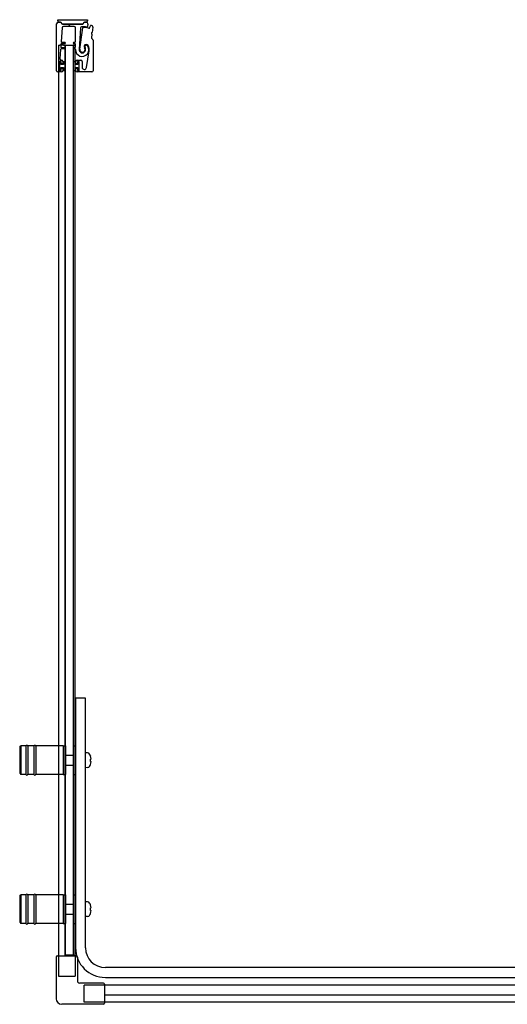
# Model space of a CAD drawing. Header units: millimetres. Extents: x 1750.04 to 1751.05, y 936.35 to 937.15.
# Tile 1 of 2: x 1750.04 to 1750.44, y 936.36 to 937.15. Entities that reach past the tile are written whole.
import ezdxf

# ---------------------------------------------------------------- set-up
doc = ezdxf.new("R2010")
doc.units = ezdxf.units.MM
doc.layers.add('SANINDUSA', color=3, linetype='CONTINUOUS')

msp = doc.modelspace()

# ---------------------------------------------------------------- linework, layer by layer
at = {"layer": 'SANINDUSA'}
for p, q in [((1750.07243, 937.10816), (1750.07243, 937.14591)), ((1750.07343, 937.14924), (1750.09736, 937.14924)), ((1750.07343, 937.14824), (1750.07343, 937.14924)), ((1750.07368, 937.14716), (1750.07515, 937.14716)), ((1750.07515, 937.14724), (1750.07443, 937.14724)), ((1750.07585, 937.14687), (1750.07675, 937.14596)), ((1750.07701, 937.14595), (1750.0761, 937.14685)), ((1750.07746, 937.14567), (1750.08167, 937.14567)), ((1750.09305, 937.14576), (1750.07747, 937.14576)), ((1750.08656, 937.14366), (1750.07788, 937.14366)), ((1750.08185, 937.14559), (1750.08233, 937.14511)), ((1750.08304, 937.14511), (1750.08352, 937.14559)), ((1750.08369, 937.14567), (1750.09305, 937.14567)), ((1750.09442, 937.14684), (1750.09351, 937.14595)), ((1750.09375, 937.14596), (1750.09467, 937.14687)), ((1750.09538, 937.14717), (1750.09537, 937.14717)), ((1750.09537, 937.14717), (1750.09637, 937.14717)), ((1750.09636, 937.14724), (1750.09538, 937.14724)), ((1750.0976, 937.14566), (1750.09717, 937.14367)), ((1750.09736, 937.14924), (1750.09736, 937.14824)), ((1750.09925, 937.14311), (1750.09963, 937.14436)), ((1750.10164, 937.14333), (1750.10103, 937.13902)), ((1750.07688, 937.14273), (1750.07609, 937.13164)), ((1750.08756, 937.1316), (1750.08756, 937.14266)), ((1750.09153, 937.14264), (1750.09062, 937.12525)), ((1750.09114, 937.12542), (1750.09367, 937.14264)), ((1750.10082, 937.13754), (1750.10042, 937.13468)), ((1750.10049, 937.13813), (1750.10076, 937.13776)), ((1750.10091, 937.13882), (1750.10055, 937.13855)), ((1750.0739, 937.12863), (1750.0739, 936.39502)), ((1750.0739, 937.12863), (1750.0749, 937.12863)), ((1750.0781, 937.12863), (1750.0749, 937.12863)), ((1750.07594, 937.12944), (1750.07579, 937.12744)), ((1750.07898, 937.1299), (1750.07643, 937.1299)), ((1750.07659, 937.1311), (1750.07898, 937.1311)), ((1750.0781, 937.12863), (1750.0791, 937.12863)), ((1750.0794, 937.12863), (1750.0791, 937.12863)), ((1750.0794, 937.12863), (1750.08596, 937.12863)), ((1750.0794, 936.39563), (1750.0794, 937.12863)), ((1750.07968, 936.39563), (1750.07968, 937.12863)), ((1750.07968, 937.12863), (1750.08568, 937.12863)), ((1750.08568, 937.12863), (1750.08568, 936.39563)), ((1750.0863, 937.12863), (1750.08596, 937.12863)), ((1750.08596, 936.39563), (1750.08596, 937.12863)), ((1750.0863, 937.12863), (1750.0868, 937.12863)), ((1750.08638, 937.1311), (1750.08706, 937.1311)), ((1750.08706, 937.1299), (1750.08638, 937.1299)), ((1750.08715, 937.12863), (1750.0868, 937.12863)), ((1750.08715, 937.12863), (1750.08745, 937.12863)), ((1750.08745, 936.39563), (1750.08745, 937.12863)), ((1750.08756, 937.1274), (1750.08756, 937.1294)), ((1750.10056, 937.13426), (1750.10147, 937.13336)), ((1750.10176, 937.13265), (1750.10176, 937.10816)), ((1750.07564, 937.12524), (1750.07511, 937.11773)), ((1750.07898, 937.1257), (1750.07614, 937.1257)), ((1750.07629, 937.1269), (1750.07898, 937.1269)), ((1750.08638, 937.1269), (1750.08706, 937.1269)), ((1750.08707, 937.1257), (1750.08638, 937.1257)), ((1750.09657, 937.11071), (1750.0987, 937.12416)), ((1750.07473, 937.11536), (1750.07473, 937.10846)), ((1750.07588, 937.11541), (1750.07488, 937.11541)), ((1750.07488, 937.11541), (1750.07488, 937.10841)), ((1750.07573, 937.11566), (1750.07503, 937.11566)), ((1750.07588, 937.11316), (1750.07588, 937.11541)), ((1750.07788, 937.11316), (1750.07588, 937.11316)), ((1750.07603, 937.11386), (1750.07603, 937.11536)), ((1750.0761, 937.11666), (1750.07643, 937.11666)), ((1750.07713, 937.11356), (1750.07633, 937.11356)), ((1750.07743, 937.11566), (1750.07743, 937.11386)), ((1750.07968, 937.11541), (1750.07788, 937.11541)), ((1750.07788, 937.11541), (1750.07788, 937.11316)), ((1750.07968, 937.10841), (1750.07968, 937.11541)), ((1750.08568, 937.11541), (1750.08568, 937.10841)), ((1750.08748, 937.11541), (1750.08568, 937.11541)), ((1750.08748, 937.11316), (1750.08748, 937.11541)), ((1750.08948, 937.11316), (1750.08748, 937.11316)), ((1750.08793, 937.11386), (1750.08793, 937.11566)), ((1750.08903, 937.11356), (1750.08823, 937.11356)), ((1750.08893, 937.11666), (1750.09193, 937.11666)), ((1750.08933, 937.11536), (1750.08933, 937.11386)), ((1750.09048, 937.11541), (1750.08948, 937.11541)), ((1750.08948, 937.11541), (1750.08948, 937.11316)), ((1750.09033, 937.11566), (1750.08963, 937.11566)), ((1750.09048, 937.10841), (1750.09048, 937.11541)), ((1750.09063, 937.10846), (1750.09063, 937.11536)), ((1750.09293, 937.11566), (1750.09293, 937.11099)), ((1750.07643, 937.10716), (1750.07343, 937.10716)), ((1750.07488, 937.10841), (1750.07588, 937.10841)), ((1750.07503, 937.10816), (1750.07573, 937.10816)), ((1750.07588, 937.11066), (1750.07788, 937.11066)), ((1750.07588, 937.10841), (1750.07588, 937.11066)), ((1750.07603, 937.10846), (1750.07603, 937.10996)), ((1750.07633, 937.11026), (1750.07713, 937.11026)), ((1750.07743, 937.10996), (1750.07743, 937.10816)), ((1750.07788, 937.11066), (1750.07788, 937.10841)), ((1750.07788, 937.10841), (1750.07968, 937.10841)), ((1750.08568, 937.10841), (1750.08748, 937.10841)), ((1750.08748, 937.10841), (1750.08748, 937.11066)), ((1750.08748, 937.11066), (1750.08948, 937.11066)), ((1750.08793, 937.10816), (1750.08793, 937.10996)), ((1750.08823, 937.11026), (1750.08903, 937.11026)), ((1750.10076, 937.10716), (1750.08893, 937.10716)), ((1750.08933, 937.10996), (1750.08933, 937.10846)), ((1750.08948, 937.11066), (1750.08948, 937.10841)), ((1750.08948, 937.10841), (1750.09048, 937.10841)), ((1750.08963, 937.10816), (1750.09033, 937.10816)), ((1750.08768, 936.60263), (1750.08768, 936.40163)), ((1750.09568, 936.60263), (1750.08768, 936.60263)), ((1750.09568, 936.40163), (1750.09568, 936.60263)), ((1750.04268, 936.56313), (1750.04368, 936.56413)), ((1750.04368, 936.56413), (1750.04368, 936.54113)), ((1750.04768, 936.56413), (1750.04368, 936.56413)), ((1750.04768, 936.56413), (1750.04768, 936.54113)), ((1750.04918, 936.56413), (1750.04918, 936.54113)), ((1750.05418, 936.56413), (1750.04918, 936.56413)), ((1750.05418, 936.56413), (1750.05418, 936.54113)), ((1750.05568, 936.56413), (1750.05568, 936.54113)), ((1750.07768, 936.56413), (1750.05568, 936.56413)), ((1750.07768, 936.56413), (1750.07768, 936.54113)), ((1750.07768, 936.56413), (1750.07768, 936.54113)), ((1750.07768, 936.56413), (1750.07968, 936.56413)), ((1750.07968, 936.56413), (1750.07968, 936.54113)), ((1750.08568, 936.56413), (1750.08568, 936.54113)), ((1750.08568, 936.56413), (1750.08768, 936.56413)), ((1750.04268, 936.56313), (1750.04268, 936.54213)), ((1750.07998, 936.55663), (1750.08568, 936.55663)), ((1750.09731, 936.55857), (1750.09568, 936.55863)), ((1750.09967, 936.55608), (1750.09963, 936.55605)), ((1750.07998, 936.54863), (1750.08568, 936.54863)), ((1750.10018, 936.55363), (1750.09963, 936.55363)), ((1750.09963, 936.55163), (1750.10018, 936.55163)), ((1750.09963, 936.54921), (1750.09967, 936.54918)), ((1750.04268, 936.54213), (1750.04368, 936.54113)), ((1750.04768, 936.54113), (1750.04368, 936.54113)), ((1750.05418, 936.54113), (1750.04918, 936.54113)), ((1750.07768, 936.54113), (1750.05568, 936.54113)), ((1750.07768, 936.54113), (1750.07968, 936.54113)), ((1750.08568, 936.54113), (1750.08768, 936.54113)), ((1750.09731, 936.54669), (1750.09568, 936.54663)), ((1750.04268, 936.44313), (1750.04368, 936.44413)), ((1750.04268, 936.44313), (1750.04268, 936.42213)), ((1750.04368, 936.44413), (1750.04368, 936.42113)), ((1750.04768, 936.44413), (1750.04368, 936.44413)), ((1750.04768, 936.44413), (1750.04768, 936.42113)), ((1750.04918, 936.44413), (1750.04918, 936.42113)), ((1750.05418, 936.44413), (1750.04918, 936.44413)), ((1750.05418, 936.44413), (1750.05418, 936.42113)), ((1750.05568, 936.44413), (1750.05568, 936.42113)), ((1750.07768, 936.44413), (1750.05568, 936.44413)), ((1750.07768, 936.44413), (1750.07768, 936.42113)), ((1750.07768, 936.44413), (1750.07768, 936.42113)), ((1750.07768, 936.44413), (1750.07968, 936.44413)), ((1750.07968, 936.44413), (1750.07968, 936.42113)), ((1750.08568, 936.44413), (1750.08568, 936.42113)), ((1750.08568, 936.44413), (1750.08768, 936.44413)), ((1750.09731, 936.43857), (1750.09568, 936.43863)), ((1750.07998, 936.43663), (1750.08568, 936.43663)), ((1750.09967, 936.43608), (1750.09963, 936.43605)), ((1750.10018, 936.43363), (1750.09963, 936.43363)), ((1750.09963, 936.43163), (1750.10018, 936.43163)), ((1750.09963, 936.42921), (1750.09967, 936.42918)), ((1750.04268, 936.42213), (1750.04368, 936.42113)), ((1750.07998, 936.42863), (1750.08568, 936.42863)), ((1750.09731, 936.42669), (1750.09568, 936.42663)), ((1750.04768, 936.42113), (1750.04368, 936.42113)), ((1750.05418, 936.42113), (1750.04918, 936.42113)), ((1750.07768, 936.42113), (1750.05568, 936.42113)), ((1750.07768, 936.42113), (1750.07968, 936.42113)), ((1750.08568, 936.42113), (1750.08768, 936.42113)), ((1750.0721, 936.39402), (1750.0721, 936.36052)), ((1750.0731, 936.39502), (1750.08825, 936.39502)), ((1750.08596, 936.39563), (1750.0794, 936.39563)), ((1750.07941, 936.39502), (1750.07941, 936.39563)), ((1750.08568, 936.39563), (1750.07968, 936.39563)), ((1750.0863, 936.39563), (1750.08596, 936.39563)), ((1750.0863, 936.39563), (1750.0868, 936.39563)), ((1750.08715, 936.39563), (1750.0868, 936.39563)), ((1750.08715, 936.39563), (1750.08745, 936.39563)), ((1750.08745, 936.39563), (1750.08745, 936.39502)), ((1750.08925, 936.39402), (1750.08925, 936.37467)), ((1750.98956, 936.38563), (1750.11168, 936.38563)), ((1750.11168, 936.37763), (1750.98956, 936.37763)), ((1750.1101, 936.37317), (1750.09075, 936.37317)), ((1750.1111, 936.37217), (1750.1111, 936.35702)), ((1750.31956, 936.37137), (1750.1111, 936.37137)), ((1751.02956, 936.37137), (1750.11956, 936.37137)), ((1750.31956, 936.36333), (1750.1111, 936.36333)), ((1751.02956, 936.35782), (1750.1111, 936.35782)), ((1751.02956, 936.36331), (1750.11956, 936.36331)), ((1750.1101, 936.35602), (1750.0766, 936.35602))]:
    msp.add_line(p, q, dxfattribs=at)
at = {"layer": 'SANINDUSA', "ltscale": 10}
for p, q in [((1750.0739, 936.39502), (1750.0739, 936.37863)), ((1750.08745, 936.39502), (1750.08745, 936.37863)), ((1750.0739, 936.37863), (1750.08745, 936.37863)), ((1750.09472, 936.35782), (1750.09472, 936.37137)), ((1750.1111, 936.37137), (1750.09472, 936.37137)), ((1750.1111, 936.35782), (1750.09472, 936.35782))]:
    msp.add_line(p, q, dxfattribs=at)
at = {"layer": 'SANINDUSA'}
for centre, radius, start, end in [((1750.07368, 937.14591), 0.00125, 90, 180), ((1750.07443, 937.14824), 0.001, 180, 270), ((1750.07515, 937.14589), 0.00135, 45.4448, 90), ((1750.07514, 937.14616), 0.001, 44.9107, 89.4659), ((1750.07746, 937.14667), 0.001, 224.9107, 270), ((1750.07788, 937.14266), 0.001, 90, 175.94302), ((1750.07747, 937.14641), 0.00065, 225.4448, 270), ((1750.08167, 937.14542), 0.00025, 45, 90), ((1750.08268, 937.14547), 0.0005, 225, 315), ((1750.08369, 937.14542), 0.00025, 90, 135), ((1750.08656, 937.14266), 0.001, 0, 90), ((1750.09253, 937.14258), 0.001, 92.24985, 177), ((1750.09321, 937.12511), 0.01849, 79.46815, 92.24985), ((1750.09305, 937.14667), 0.001, 270, 315), ((1750.09305, 937.14641), 0.00065, 270, 314.38239), ((1750.09417, 937.14257), 0.0005, 86.87429, 171.62444), ((1750.09321, 937.12511), 0.01799, 74.46815, 86.87429), ((1750.09538, 937.14589), 0.00135, 90, 135), ((1750.09538, 937.14617), 0.001, 90, 135), ((1750.09636, 937.14824), 0.001, 270, 0), ((1750.09637, 937.14592), 0.00125, 347.95912, 90), ((1750.09668, 937.14378), 0.0005, 259.46815, 347.95912), ((1750.0983, 937.1434), 0.001, 254.46815, 342.95912), ((1750.10011, 937.14421), 0.0005, 70.1363, 162.95912), ((1750.09321, 937.12511), 0.02081, 67.95837, 70.1363), ((1750.10065, 937.14347), 0.001, 352, 67.95837), ((1750.10073, 937.13831), 0.0003, 127, 217), ((1750.10052, 937.13758), 0.0003, 352, 37), ((1750.10073, 937.13906), 0.0003, 307, 352), ((1750.07629, 937.1274), 0.0005, 175.94302, 270), ((1750.07643, 937.1294), 0.0005, 90, 175.94302), ((1750.07659, 937.1316), 0.0005, 175.94302, 270), ((1750.07898, 937.1305), 0.0006, 270, 90), ((1750.08638, 937.1305), 0.0006, 90, 270), ((1750.08706, 937.1316), 0.0005, 270, 0), ((1750.08706, 937.1294), 0.0005, 0, 90), ((1750.08706, 937.1274), 0.0005, 270, 0), ((1750.09294, 937.12504), 0.00537, 178.37906, 34.62628), ((1750.09627, 937.12748), 0.00177, 34.46929, 217.81512), ((1750.09633, 937.12738), 0.00125, 34.62628, 216.02172), ((1750.09279, 937.1251), 0.00598, 351.00614, 34.46929), ((1750.10092, 937.13462), 0.0005, 172, 225), ((1750.10076, 937.13265), 0.001, 0, 45), ((1750.07614, 937.1252), 0.0005, 90, 175.94302), ((1750.07898, 937.1263), 0.0006, 270, 90), ((1750.08638, 937.1263), 0.0006, 90, 270), ((1750.08707, 937.1252), 0.0005, 358.37906, 90), ((1750.09321, 937.12511), 0.0026, 177, 36.02172), ((1750.09321, 937.12511), 0.0021, 171.62444, 37.81512), ((1750.07503, 937.11536), 0.0003, 90, 180), ((1750.0761, 937.11766), 0.001, 175.94302, 270), ((1750.07573, 937.11536), 0.0003, 0, 90), ((1750.07633, 937.11386), 0.0003, 180, 270), ((1750.07643, 937.11566), 0.001, 0, 90), ((1750.07713, 937.11386), 0.0003, 270, 0), ((1750.08893, 937.11566), 0.001, 90, 180), ((1750.08823, 937.11386), 0.0003, 180, 270), ((1750.08903, 937.11386), 0.0003, 270, 0), ((1750.08963, 937.11536), 0.0003, 90, 180), ((1750.09033, 937.11536), 0.0003, 0, 90), ((1750.09193, 937.11566), 0.001, 0, 90), ((1750.07343, 937.10816), 0.001, 180, 270), ((1750.07503, 937.10846), 0.0003, 180, 270), ((1750.07573, 937.10846), 0.0003, 270, 0), ((1750.07633, 937.10996), 0.0003, 90, 180), ((1750.07643, 937.10816), 0.001, 270, 0), ((1750.07713, 937.10996), 0.0003, 0, 90), ((1750.08823, 937.10996), 0.0003, 90, 180), ((1750.08893, 937.10816), 0.001, 180, 270), ((1750.08903, 937.10996), 0.0003, 0, 90), ((1750.08963, 937.10846), 0.0003, 180, 270), ((1750.09033, 937.10846), 0.0003, 270, 0), ((1750.09476, 937.11099), 0.00183, 180, 351.00614), ((1750.10076, 937.10816), 0.001, 270, 0), ((1750.04843, 936.56388), 0.00075, 0, 180), ((1750.05493, 936.56388), 0.00075, 0, 180), ((1750.07998, 936.55633), 0.0003, 90, 180), ((1750.09724, 936.55657), 0.002, 29.54044, 88), ((1750.09028, 936.55263), 0.01, 20.1818, 29.54044), ((1750.09028, 936.55263), 0.00995, 5.76818, 20.08396), ((1750.07998, 936.54893), 0.0003, 180, 270), ((1750.09028, 936.55263), 0.01, 330.45956, 339.8182), ((1750.09028, 936.55263), 0.00995, 339.91604, 354.23182), ((1750.04843, 936.54138), 0.00075, 180, 0), ((1750.05493, 936.54138), 0.00075, 180, 0), ((1750.09724, 936.54868), 0.002, 272, 330.45956), ((1750.04843, 936.44388), 0.00075, 0, 180), ((1750.05493, 936.44388), 0.00075, 0, 180), ((1750.09724, 936.43657), 0.002, 29.54044, 88), ((1750.09028, 936.43263), 0.01, 20.1818, 29.54044), ((1750.07998, 936.43633), 0.0003, 90, 180), ((1750.09028, 936.43263), 0.01, 330.45956, 339.8182), ((1750.09028, 936.43263), 0.00995, 5.76818, 20.08396), ((1750.09028, 936.43263), 0.00995, 339.91604, 354.23182), ((1750.04843, 936.42138), 0.00075, 180, 0), ((1750.05493, 936.42138), 0.00075, 180, 0), ((1750.07998, 936.42893), 0.0003, 180, 270), ((1750.09724, 936.42868), 0.002, 272, 330.45956), ((1750.11168, 936.40163), 0.024, 180, 270), ((1750.11168, 936.40163), 0.016, 180, 270), ((1750.0731, 936.39402), 0.001, 90, 180), ((1750.08825, 936.39402), 0.001, 0, 90), ((1750.09075, 936.37467), 0.0015, 180, 270), ((1750.1101, 936.37217), 0.001, 0, 90), ((1750.0766, 936.36052), 0.0045, 180, 270), ((1750.1101, 936.35702), 0.001, 270, 0)]:
    msp.add_arc(centre, radius, start, end, dxfattribs=at)
for centre in [(1750.0923, 936.55263), (1750.0923, 936.43263)]:
    msp.add_ellipse(centre, major_axis=(0, -0.00947), ratio=0.778226, start_param=1.465014, end_param=1.676579, dxfattribs=at)

doc.saveas('drawing.dxf')
